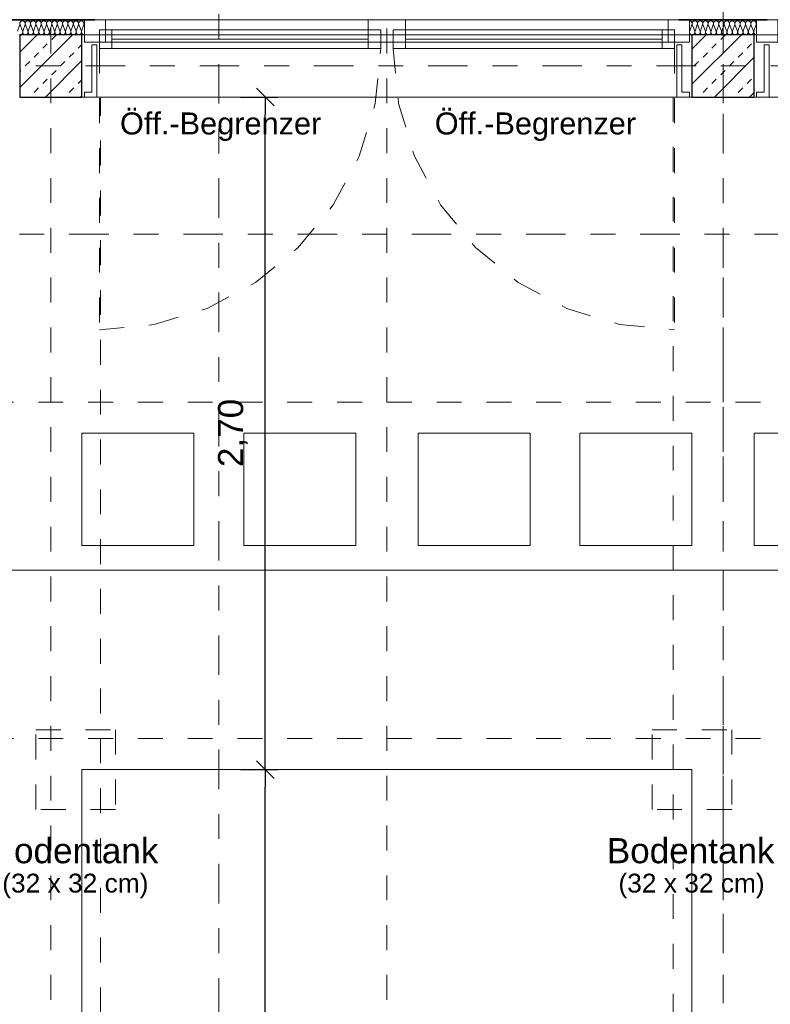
# Model space of a CAD drawing. Header units: metres. Extents: x -45.2 to 14.3, y -31.8 to 10.2.
# Tile 133 of 141: x -8.2 to -5.2, y -3.8 to 0.2. Entities that reach past the tile are written whole.
import ezdxf

# ---------------------------------------------------------------- set-up
doc = ezdxf.new("R2010")
doc.units = ezdxf.units.M
doc.header["$LTSCALE"] = 0.05
for name, pattern in [('Achsen 01', [5.291531, 3.175, -1.058062, 0.352704, -0.705764]), ('gestrichelt - 01', [2, 1, -1]), ('ISO-07 Punktiert', [0.889, 0.127, -0.762]), ('Raster 01', [2, 1, -1]), ('VW-01 Strichlinie kurz', [2, 1, -1])]:
    doc.linetypes.add(name, pattern=pattern)
doc.layers.get('0').update_dxf_attribs({"lineweight": 25})
for name, color, linetype, lineweight, true_color in [('013_Beton und Stahlbetonarbeiten-000 Brüstung', 7, 'Continuous', 9, 0xa6a6a6), ('014_Fassadenarbeiten-330 mineralische Dämmung', 7, 'Continuous', 9, 0x666666), ('032_Metallarbeiten-Fenster', 7, 'Continuous', 13, 0x444444), ('032_Metallarbeiten-Öffnungsbegrenzer', 7, 'Continuous', 13, 0x444444), ('AV1-Achsen', 1, 'Achsen 01', 18, 0xff0000), ('AV1-Einrichtung', 7, 'Continuous', 9, 0xa6a6a6), ('AV1-Raster', 7, 'Raster 01', 9, 0xa6a6a6)]:
    doc.layers.add(name, color=color, linetype=linetype, lineweight=lineweight, true_color=true_color)
for name, color, linetype, lineweight in [('013_Beton und Stahlbetonarbeiten-000 Unterzüge', 7, 'ISO-07 Punktiert', 13), ('013_Beton und Stahlbetonarbeiten-330 Außenstützen', 7, 'Continuous', 25), ('027_Tischlerarbeiten-330 Innenfensterbänke', 7, 'Continuous', 9), ('053_Niederspannungsanlagen-Bodentanks', 7, 'gestrichelt - 01', 9), ('AV1-Einrichtung Bemaßung', 7, 'Continuous', 9), ('AV1-Schnitt Achsen', 7, 'Achsen 01', 18)]:
    doc.layers.add(name, color=color, linetype=linetype, lineweight=lineweight)
doc.styles.add('Arial', font='arial.ttf')

msp = doc.modelspace()

# ---------------------------------------------------------------- linework, layer by layer
at = {"color": 0, "linetype": 'Continuous', "lineweight": 15}
for p, q in [((-7.2739, -0.0896), (-7.2032, -0.1604)), ((-7.2032, -2.8604), (-7.2739, -2.7896)), ((-7.2739, -2.7896), (-7.2032, -2.8604))]:
    msp.add_line(p, q, dxfattribs=at)
at = {"color": 0, "linetype": 'ByBlock', "lineweight": -2}
for p, q in [((-7.2386, -0.125), (-7.2386, -0.1957)), ((-7.2386, -2.825), (-7.2386, -2.7543)), ((-7.2386, -2.825), (-7.2386, -2.8957))]:
    msp.add_line(p, q, dxfattribs=at)
at = {"layer": '013_Beton und Stahlbetonarbeiten-000 Brüstung'}
for points in [[(-7.975, 0.125), (-5.525, 0.125), (-5.525, -0.125), (-7.975, -0.125)], [(-5.275, 0.125), (-2.825, 0.125), (-2.825, -0.125), (-5.275, -0.125)]]:
    msp.add_lwpolyline(points, close=True, dxfattribs=at)
at = {"layer": '013_Beton und Stahlbetonarbeiten-000 Unterzüge', "linetype": 'VW-01 Strichlinie kurz'}
for p, q in [((-7.9, -0.125), (-8.3, -0.125)), ((-7.9, -5.2), (-7.9, -0.125)), ((-5.6, -0.125), (-5.6, -5.2)), ((-5.2, -0.125), (-5.6, -0.125))]:
    msp.add_line(p, q, dxfattribs=at)
at = {"layer": '013_Beton und Stahlbetonarbeiten-330 Außenstützen', "color": 251, "linetype": 'Continuous', "lineweight": 13, "true_color": 0x4c4c4c}
for p, q in [((-8.0132, 0.125), (-8.225, -0.0868)), ((-8.1547, 0.125), (-8.225, 0.0547)), ((-8.225, 0.1189), (-8.2201, 0.1237)), ((-8.0964, 0.1061), (-8.0787, 0.1237)), ((-5.3262, 0.125), (-5.525, -0.0738)), ((-5.4677, 0.125), (-5.525, 0.0677)), ((-5.4094, 0.1061), (-5.3917, 0.1237)), ((-8.1317, 0.0707), (-8.1141, 0.0884)), ((-7.9903, 0.0707), (-7.975, 0.086)), ((-5.4447, 0.0707), (-5.427, 0.0884)), ((-5.3033, 0.0707), (-5.2856, 0.0884)), ((-8.1671, 0.0354), (-8.1494, 0.053)), ((-8.0257, 0.0354), (-8.008, 0.053)), ((-5.4801, 0.0354), (-5.4624, 0.053)), ((-5.3387, 0.0354), (-5.321, 0.053)), ((-8.2024, 0), (-8.1848, 0.0177)), ((-7.975, 0.0218), (-8.1218, -0.125)), ((-8.061, 0), (-8.0433, 0.0177)), ((-5.5154, 0), (-5.4978, 0.0177)), ((-5.275, 0.0348), (-5.4348, -0.125)), ((-5.374, 0), (-5.3563, 0.0177)), ((-8.225, -0.0226), (-8.2201, -0.0177)), ((-8.0964, -0.0354), (-8.0787, -0.0177)), ((-5.4094, -0.0354), (-5.3917, -0.0177)), ((-8.1317, -0.0707), (-8.1141, -0.053)), ((-7.9903, -0.0707), (-7.975, -0.0554)), ((-5.4447, -0.0707), (-5.427, -0.053)), ((-5.3033, -0.0707), (-5.2856, -0.053)), ((-8.1671, -0.1061), (-8.1494, -0.0884)), ((-8.0257, -0.1061), (-8.008, -0.0884)), ((-5.4801, -0.1061), (-5.4624, -0.0884)), ((-5.3387, -0.1061), (-5.321, -0.0884)), ((-5.275, -0.1066), (-5.2934, -0.125)), ((-8.186, -0.125), (-8.1848, -0.1237)), ((-8.0446, -0.125), (-8.0433, -0.1237)), ((-7.975, -0.1196), (-7.9804, -0.125)), ((-5.499, -0.125), (-5.4978, -0.1237)), ((-5.3576, -0.125), (-5.3563, -0.1237))]:
    msp.add_line(p, q, dxfattribs=at)
at = {"layer": '013_Beton und Stahlbetonarbeiten-330 Außenstützen'}
for points in [[(-7.975, 0.125), (-8.225, 0.125), (-8.225, -0.125), (-7.975, -0.125)], [(-5.275, 0.125), (-5.525, 0.125), (-5.525, -0.125), (-5.275, -0.125)]]:
    msp.add_lwpolyline(points, close=True, dxfattribs=at)
at = {"layer": '014_Fassadenarbeiten-330 mineralische Dämmung'}
for points in [[(-8.2252, 0.1749), (-8.2245, 0.173), (-8.2242, 0.171), (-8.2242, 0.169), (-8.2247, 0.167), (-8.2336, 0.139)], [(-8.2255, 0.1252), (-8.2234, 0.125), (-8.2214, 0.1252), (-8.2195, 0.1257), (-8.2177, 0.1267), (-8.2161, 0.1279), (-8.2148, 0.1294), (-8.2138, 0.1311), (-8.2131, 0.133), (-8.2128, 0.135), (-8.2128, 0.137), (-8.2133, 0.139), (-8.2236, 0.167), (-8.2236, 0.167), (-8.224, 0.169), (-8.2241, 0.171), (-8.2238, 0.173), (-8.2231, 0.1749), (-8.2221, 0.1766), (-8.2207, 0.1781), (-8.2191, 0.1793), (-8.2173, 0.1802), (-8.2154, 0.1808), (-8.2134, 0.181), (-8.2114, 0.1808), (-8.2095, 0.1802), (-8.2077, 0.1793), (-8.2061, 0.1781), (-8.2047, 0.1766), (-8.2037, 0.1749), (-8.203, 0.173), (-8.2027, 0.171), (-8.2028, 0.169), (-8.2032, 0.167), (-8.2122, 0.139), (-8.2122, 0.139), (-8.2126, 0.137), (-8.2127, 0.135), (-8.2124, 0.133), (-8.2117, 0.1311), (-8.2107, 0.1294), (-8.2093, 0.1279), (-8.2077, 0.1267), (-8.2059, 0.1257), (-8.204, 0.1252), (-8.202, 0.125), (-8.2, 0.1252), (-8.1981, 0.1257), (-8.1963, 0.1267), (-8.1947, 0.1279), (-8.1933, 0.1294), (-8.1923, 0.1311), (-8.1916, 0.133), (-8.1913, 0.135), (-8.1914, 0.137), (-8.1918, 0.139), (-8.2022, 0.167), (-8.2022, 0.167), (-8.2026, 0.169), (-8.2026, 0.171), (-8.2023, 0.173), (-8.2016, 0.1749), (-8.2006, 0.1766), (-8.1993, 0.1781), (-8.1977, 0.1793), (-8.1959, 0.1802), (-8.194, 0.1808), (-8.192, 0.181), (-8.1899, 0.1808), (-8.188, 0.1802), (-8.1862, 0.1793), (-8.1846, 0.1781), (-8.1833, 0.1766), (-8.1823, 0.1749), (-8.1816, 0.173), (-8.1813, 0.171), (-8.1813, 0.169), (-8.1818, 0.167)], [(-8.2236, 0.167), (-8.224, 0.169), (-8.2241, 0.171), (-8.2238, 0.173), (-8.2231, 0.1749), (-8.2221, 0.1766), (-8.2207, 0.1781), (-8.2191, 0.1793), (-8.2173, 0.1802), (-8.2154, 0.1808), (-8.2134, 0.181), (-8.2114, 0.1808), (-8.2095, 0.1802), (-8.2077, 0.1793), (-8.2061, 0.1781), (-8.2047, 0.1766), (-8.2037, 0.1749), (-8.203, 0.173), (-8.2027, 0.171), (-8.2028, 0.169), (-8.2032, 0.167), (-8.2122, 0.139), (-8.2122, 0.139), (-8.2126, 0.137), (-8.2127, 0.135), (-8.2124, 0.133), (-8.2117, 0.1311), (-8.2107, 0.1294), (-8.2093, 0.1279), (-8.2077, 0.1267), (-8.2059, 0.1257), (-8.204, 0.1252), (-8.202, 0.125), (-8.2, 0.1252), (-8.1981, 0.1257), (-8.1963, 0.1267), (-8.1947, 0.1279), (-8.1933, 0.1294), (-8.1923, 0.1311), (-8.1916, 0.133), (-8.1913, 0.135), (-8.1914, 0.137), (-8.1918, 0.139), (-8.2022, 0.167), (-8.2022, 0.167), (-8.2026, 0.169), (-8.2026, 0.171), (-8.2023, 0.173), (-8.2016, 0.1749), (-8.2006, 0.1766), (-8.1993, 0.1781), (-8.1977, 0.1793), (-8.1959, 0.1802), (-8.194, 0.1808), (-8.192, 0.181), (-8.1899, 0.1808), (-8.188, 0.1802), (-8.1862, 0.1793), (-8.1846, 0.1781), (-8.1833, 0.1766), (-8.1823, 0.1749), (-8.1816, 0.173), (-8.1813, 0.171), (-8.1813, 0.169), (-8.1818, 0.167), (-8.1908, 0.139), (-8.1908, 0.139), (-8.1912, 0.137), (-8.1912, 0.135), (-8.1909, 0.133), (-8.1902, 0.1311), (-8.1892, 0.1294), (-8.1879, 0.1279), (-8.1863, 0.1267), (-8.1845, 0.1257), (-8.1826, 0.1252), (-8.1806, 0.125), (-8.1785, 0.1252), (-8.1766, 0.1257), (-8.1748, 0.1267), (-8.1732, 0.1279), (-8.1719, 0.1294), (-8.1709, 0.1311), (-8.1702, 0.133), (-8.1699, 0.135), (-8.1699, 0.137), (-8.1704, 0.139), (-8.1807, 0.167), (-8.1807, 0.167), (-8.1811, 0.169), (-8.1812, 0.171), (-8.1809, 0.173), (-8.1802, 0.1749), (-8.1792, 0.1766), (-8.1778, 0.1781), (-8.1762, 0.1793), (-8.1744, 0.1802), (-8.1725, 0.1808), (-8.1705, 0.181), (-8.1685, 0.1808), (-8.1666, 0.1802), (-8.1648, 0.1793), (-8.1632, 0.1781), (-8.1618, 0.1766), (-8.1608, 0.1749), (-8.1601, 0.173), (-8.1598, 0.171), (-8.1599, 0.169), (-8.1603, 0.167), (-8.1693, 0.139), (-8.1693, 0.139), (-8.1697, 0.137), (-8.1698, 0.135), (-8.1695, 0.133), (-8.1688, 0.1311), (-8.1678, 0.1294), (-8.1664, 0.1279), (-8.1648, 0.1267), (-8.163, 0.1257), (-8.1611, 0.1252), (-8.1591, 0.125), (-8.1571, 0.1252), (-8.1552, 0.1257), (-8.1534, 0.1267), (-8.1518, 0.1279), (-8.1504, 0.1294), (-8.1494, 0.1311), (-8.1487, 0.133), (-8.1484, 0.135), (-8.1485, 0.137), (-8.1489, 0.139), (-8.1593, 0.167), (-8.1593, 0.167), (-8.1597, 0.169), (-8.1597, 0.171), (-8.1594, 0.173), (-8.1587, 0.1749), (-8.1577, 0.1766), (-8.1564, 0.1781), (-8.1548, 0.1793), (-8.153, 0.1802), (-8.1511, 0.1808), (-8.1491, 0.181), (-8.147, 0.1808), (-8.1451, 0.1802), (-8.1433, 0.1793), (-8.1417, 0.1781), (-8.1404, 0.1766), (-8.1394, 0.1749), (-8.1387, 0.173), (-8.1384, 0.171), (-8.1384, 0.169), (-8.1389, 0.167), (-8.1479, 0.139), (-8.1479, 0.139), (-8.1483, 0.137), (-8.1483, 0.135), (-8.148, 0.133), (-8.1473, 0.1311), (-8.1463, 0.1294), (-8.145, 0.1279), (-8.1434, 0.1267), (-8.1416, 0.1257), (-8.1397, 0.1252), (-8.1377, 0.125), (-8.1356, 0.1252), (-8.1337, 0.1257), (-8.1319, 0.1267), (-8.1303, 0.1279), (-8.129, 0.1294), (-8.128, 0.1311), (-8.1273, 0.133), (-8.127, 0.135), (-8.127, 0.137), (-8.1275, 0.139), (-8.1378, 0.167), (-8.1378, 0.167), (-8.1382, 0.169), (-8.1383, 0.171), (-8.138, 0.173), (-8.1373, 0.1749), (-8.1363, 0.1766), (-8.1349, 0.1781), (-8.1333, 0.1793), (-8.1315, 0.1802), (-8.1296, 0.1808), (-8.1276, 0.181), (-8.1256, 0.1808), (-8.1237, 0.1802), (-8.1219, 0.1793), (-8.1203, 0.1781), (-8.1189, 0.1766), (-8.1179, 0.1749), (-8.1172, 0.173), (-8.1169, 0.171), (-8.117, 0.169), (-8.1174, 0.167), (-8.1264, 0.139), (-8.1264, 0.139), (-8.1268, 0.137), (-8.1269, 0.135), (-8.1266, 0.133), (-8.1259, 0.1311), (-8.1249, 0.1294), (-8.1235, 0.1279), (-8.1219, 0.1267), (-8.1201, 0.1257), (-8.1182, 0.1252), (-8.1162, 0.125), (-8.1142, 0.1252), (-8.1123, 0.1257), (-8.1105, 0.1267), (-8.1089, 0.1279), (-8.1075, 0.1294), (-8.1065, 0.1311), (-8.1058, 0.133), (-8.1055, 0.135), (-8.1056, 0.137), (-8.106, 0.139), (-8.1164, 0.167), (-8.1164, 0.167), (-8.1168, 0.169), (-8.1168, 0.171), (-8.1165, 0.173), (-8.1158, 0.1749), (-8.1148, 0.1766), (-8.1135, 0.1781), (-8.1119, 0.1793), (-8.1101, 0.1802), (-8.1082, 0.1808), (-8.1062, 0.181), (-8.1041, 0.1808), (-8.1022, 0.1802), (-8.1004, 0.1793), (-8.0988, 0.1781), (-8.0975, 0.1766), (-8.0965, 0.1749), (-8.0958, 0.173), (-8.0955, 0.171), (-8.0955, 0.169), (-8.096, 0.167), (-8.105, 0.139), (-8.105, 0.139), (-8.1054, 0.137), (-8.1054, 0.135), (-8.1051, 0.133), (-8.1044, 0.1311), (-8.1034, 0.1294), (-8.1021, 0.1279), (-8.1005, 0.1267), (-8.0987, 0.1257), (-8.0968, 0.1252), (-8.0948, 0.125), (-8.0927, 0.1252), (-8.0908, 0.1257), (-8.089, 0.1267), (-8.0874, 0.1279), (-8.0861, 0.1294), (-8.0851, 0.1311), (-8.0844, 0.133), (-8.0841, 0.135), (-8.0841, 0.137), (-8.0846, 0.139), (-8.0949, 0.167), (-8.0949, 0.167), (-8.0953, 0.169), (-8.0954, 0.171), (-8.0951, 0.173), (-8.0944, 0.1749), (-8.0934, 0.1766), (-8.092, 0.1781), (-8.0904, 0.1793), (-8.0886, 0.1802), (-8.0867, 0.1808), (-8.0847, 0.181), (-8.0827, 0.1808), (-8.0808, 0.1802), (-8.079, 0.1793), (-8.0774, 0.1781), (-8.076, 0.1766), (-8.075, 0.1749), (-8.0743, 0.173), (-8.074, 0.171), (-8.0741, 0.169), (-8.0745, 0.167), (-8.0835, 0.139), (-8.0835, 0.139), (-8.0839, 0.137), (-8.084, 0.135), (-8.0837, 0.133), (-8.083, 0.1311), (-8.082, 0.1294), (-8.0806, 0.1279), (-8.079, 0.1267), (-8.0772, 0.1257), (-8.0753, 0.1252), (-8.0733, 0.125), (-8.0713, 0.1252), (-8.0694, 0.1257), (-8.0676, 0.1267), (-8.066, 0.1279), (-8.0646, 0.1294), (-8.0636, 0.1311), (-8.0629, 0.133), (-8.0626, 0.135), (-8.0627, 0.137), (-8.0631, 0.139), (-8.0735, 0.167), (-8.0735, 0.167), (-8.0739, 0.169), (-8.0739, 0.171), (-8.0736, 0.173), (-8.0729, 0.1749), (-8.0719, 0.1766), (-8.0706, 0.1781), (-8.069, 0.1793), (-8.0672, 0.1802), (-8.0653, 0.1808), (-8.0633, 0.181), (-8.0612, 0.1808), (-8.0593, 0.1802), (-8.0575, 0.1793), (-8.0559, 0.1781), (-8.0546, 0.1766), (-8.0536, 0.1749), (-8.0529, 0.173), (-8.0526, 0.171), (-8.0526, 0.169), (-8.0531, 0.167), (-8.0621, 0.139), (-8.0621, 0.139), (-8.0625, 0.137), (-8.0625, 0.135), (-8.0622, 0.133), (-8.0615, 0.1311), (-8.0605, 0.1294), (-8.0592, 0.1279), (-8.0576, 0.1267), (-8.0558, 0.1257), (-8.0539, 0.1252), (-8.0519, 0.125), (-8.0498, 0.1252), (-8.0479, 0.1257), (-8.0461, 0.1267), (-8.0445, 0.1279), (-8.0432, 0.1294), (-8.0422, 0.1311), (-8.0415, 0.133), (-8.0412, 0.135), (-8.0412, 0.137), (-8.0417, 0.139), (-8.052, 0.167), (-8.052, 0.167), (-8.0524, 0.169), (-8.0525, 0.171), (-8.0522, 0.173), (-8.0515, 0.1749), (-8.0505, 0.1766), (-8.0491, 0.1781), (-8.0475, 0.1793), (-8.0457, 0.1802), (-8.0438, 0.1808), (-8.0418, 0.181), (-8.0398, 0.1808), (-8.0379, 0.1802), (-8.0361, 0.1793), (-8.0345, 0.1781), (-8.0331, 0.1766), (-8.0321, 0.1749), (-8.0314, 0.173), (-8.0311, 0.171), (-8.0312, 0.169), (-8.0316, 0.167), (-8.0406, 0.139), (-8.0406, 0.139), (-8.041, 0.137), (-8.0411, 0.135), (-8.0408, 0.133), (-8.0401, 0.1311), (-8.0391, 0.1294), (-8.0377, 0.1279), (-8.0361, 0.1267), (-8.0343, 0.1257), (-8.0324, 0.1252), (-8.0304, 0.125), (-8.0284, 0.1252), (-8.0265, 0.1257), (-8.0247, 0.1267), (-8.0231, 0.1279), (-8.0217, 0.1294), (-8.0207, 0.1311), (-8.02, 0.133), (-8.0197, 0.135), (-8.0198, 0.137), (-8.0202, 0.139), (-8.0306, 0.167), (-8.0306, 0.167), (-8.031, 0.169), (-8.031, 0.171), (-8.0307, 0.173), (-8.03, 0.1749), (-8.029, 0.1766), (-8.0277, 0.1781), (-8.0261, 0.1793), (-8.0243, 0.1802), (-8.0224, 0.1808), (-8.0204, 0.181), (-8.0184, 0.1808), (-8.0164, 0.1802), (-8.0146, 0.1793), (-8.013, 0.1781), (-8.0117, 0.1766), (-8.0107, 0.1749), (-8.01, 0.173), (-8.0097, 0.171), (-8.0097, 0.169), (-8.0102, 0.167), (-8.0192, 0.139), (-8.0192, 0.139), (-8.0196, 0.137), (-8.0196, 0.135), (-8.0193, 0.133), (-8.0186, 0.1311), (-8.0176, 0.1294), (-8.0163, 0.1279), (-8.0147, 0.1267), (-8.0129, 0.1257), (-8.011, 0.1252), (-8.009, 0.125), (-8.0069, 0.1252), (-8.005, 0.1257), (-8.0032, 0.1267), (-8.0016, 0.1279), (-8.0003, 0.1294), (-7.9993, 0.1311), (-7.9986, 0.133), (-7.9983, 0.135), (-7.9983, 0.137), (-7.9988, 0.139), (-8.0091, 0.167), (-8.0091, 0.167), (-8.0095, 0.169), (-8.0096, 0.171), (-8.0093, 0.173), (-8.0086, 0.1749), (-8.0076, 0.1766), (-8.0062, 0.1781), (-8.0046, 0.1793), (-8.0028, 0.1802), (-8.0009, 0.1808), (-7.9989, 0.181), (-7.9969, 0.1808), (-7.995, 0.1802), (-7.9932, 0.1793), (-7.9916, 0.1781), (-7.9902, 0.1766), (-7.9892, 0.1749), (-7.9885, 0.173), (-7.9882, 0.171), (-7.9883, 0.169), (-7.9887, 0.167), (-7.9977, 0.139), (-7.9977, 0.139), (-7.9981, 0.137), (-7.9982, 0.135), (-7.9979, 0.133), (-7.9972, 0.1311), (-7.9962, 0.1294), (-7.9948, 0.1279), (-7.9932, 0.1267), (-7.9914, 0.1257), (-7.9895, 0.1252), (-7.9875, 0.125), (-7.9855, 0.1252), (-7.9836, 0.1257), (-7.9818, 0.1267), (-7.9802, 0.1279), (-7.9788, 0.1294), (-7.9778, 0.1311), (-7.9771, 0.133), (-7.9768, 0.135), (-7.9769, 0.137), (-7.9773, 0.139)], [(-8.0306, 0.167), (-8.031, 0.1689), (-8.0311, 0.1708), (-8.0308, 0.1727), (-8.0302, 0.1745), (-8.0293, 0.1762), (-8.0281, 0.1777), (-8.0266, 0.179), (-8.0266, 0.179), (-8.025, 0.1799), (-8.0232, 0.1806), (-8.0213, 0.181), (-8.0194, 0.181), (-8.0175, 0.1806), (-8.0157, 0.1799), (-8.0141, 0.179), (-8.0141, 0.179), (-8.0126, 0.1777), (-8.0114, 0.1762), (-8.0105, 0.1745), (-8.0099, 0.1727), (-8.0097, 0.1708), (-8.0097, 0.1689), (-8.0102, 0.167), (-8.0192, 0.139), (-8.0192, 0.139), (-8.0196, 0.1371), (-8.0197, 0.1352), (-8.0194, 0.1333), (-8.0188, 0.1315), (-8.0179, 0.1298), (-8.0167, 0.1283), (-8.0152, 0.127), (-8.0152, 0.127), (-8.0136, 0.1261), (-8.0118, 0.1254), (-8.0099, 0.125), (-8.008, 0.125), (-8.0061, 0.1254), (-8.0043, 0.1261), (-8.0027, 0.127), (-8.0027, 0.127), (-8.0012, 0.1283), (-8, 0.1298), (-7.9991, 0.1315), (-7.9985, 0.1333), (-7.9983, 0.1352), (-7.9983, 0.1371), (-7.9988, 0.139), (-8.0091, 0.167), (-8.0091, 0.167), (-8.0095, 0.1689), (-8.0096, 0.1708), (-8.0093, 0.1727), (-8.0088, 0.1745), (-8.0078, 0.1762), (-8.0066, 0.1777), (-8.0052, 0.179), (-8.0052, 0.179), (-8.0035, 0.1799), (-8.0018, 0.1806), (-7.9999, 0.181), (-7.9979, 0.181), (-7.9961, 0.1806), (-7.9943, 0.1799), (-7.9926, 0.179), (-7.9926, 0.179), (-7.9912, 0.1777), (-7.99, 0.1762), (-7.9891, 0.1745), (-7.9885, 0.1727), (-7.9882, 0.1708), (-7.9883, 0.1689), (-7.9887, 0.167), (-7.9977, 0.139), (-7.9977, 0.139), (-7.9981, 0.1371), (-7.9982, 0.1352), (-7.9979, 0.1333), (-7.9974, 0.1315), (-7.9964, 0.1298), (-7.9952, 0.1283), (-7.9938, 0.127), (-7.9938, 0.127), (-7.9921, 0.1261), (-7.9904, 0.1254), (-7.9885, 0.125), (-7.9865, 0.125), (-7.9847, 0.1254), (-7.9829, 0.1261), (-7.9812, 0.127), (-7.9812, 0.127), (-7.9798, 0.1283), (-7.9786, 0.1298), (-7.9777, 0.1315), (-7.9771, 0.1333), (-7.9768, 0.1352), (-7.9769, 0.1371), (-7.9773, 0.139), (-7.9877, 0.167), (-7.9877, 0.167), (-7.9881, 0.1689), (-7.9882, 0.1708), (-7.9879, 0.1727), (-7.9873, 0.1745), (-7.9864, 0.1762), (-7.9852, 0.1777), (-7.9837, 0.179), (-7.9837, 0.179), (-7.9821, 0.1799), (-7.9803, 0.1806), (-7.9784, 0.181), (-7.9765, 0.181), (-7.9746, 0.1806), (-7.9728, 0.1799), (-7.9712, 0.179), (-7.9712, 0.179), (-7.9697, 0.1777), (-7.9685, 0.1762), (-7.9676, 0.1745), (-7.967, 0.1727), (-7.9668, 0.1708), (-7.9668, 0.1689), (-7.9673, 0.167), (-7.9763, 0.139), (-7.9763, 0.139), (-7.9767, 0.1371), (-7.9768, 0.1352), (-7.9765, 0.1333), (-7.9759, 0.1315), (-7.975, 0.1298), (-7.9738, 0.1283), (-7.9723, 0.127), (-7.9706, 0.126), (-7.9688, 0.1254), (-7.9669, 0.125), (-7.965, 0.125)], [(-7.965, 0.1761), (-7.9659, 0.1744), (-7.9665, 0.1726), (-7.9667, 0.1707), (-7.9666, 0.1689), (-7.9662, 0.167), (-7.965, 0.1637)], [(-5.535, 0.181), (-5.533, 0.1808), (-5.531, 0.1803), (-5.5292, 0.1794), (-5.5276, 0.1782), (-5.5262, 0.1767), (-5.5252, 0.1749), (-5.5245, 0.173), (-5.5242, 0.171), (-5.5242, 0.169), (-5.5247, 0.167), (-5.5336, 0.139), (-5.5336, 0.139), (-5.5341, 0.137), (-5.5341, 0.135), (-5.5338, 0.133), (-5.5331, 0.1311), (-5.5321, 0.1294), (-5.5308, 0.1279), (-5.5292, 0.1267), (-5.5274, 0.1257), (-5.5255, 0.1252), (-5.5234, 0.125), (-5.5214, 0.1252), (-5.5195, 0.1257), (-5.5177, 0.1267), (-5.5161, 0.1279), (-5.5148, 0.1294), (-5.5138, 0.1311), (-5.5131, 0.133), (-5.5128, 0.135), (-5.5128, 0.137), (-5.5133, 0.139), (-5.5236, 0.167), (-5.5236, 0.167), (-5.524, 0.169), (-5.5241, 0.171), (-5.5238, 0.173), (-5.5231, 0.1749), (-5.5221, 0.1766), (-5.5207, 0.1781), (-5.5191, 0.1793), (-5.5173, 0.1802), (-5.5154, 0.1808), (-5.5134, 0.181), (-5.5114, 0.1808), (-5.5095, 0.1802), (-5.5077, 0.1793), (-5.5061, 0.1781), (-5.5047, 0.1766), (-5.5037, 0.1749), (-5.503, 0.173), (-5.5027, 0.171), (-5.5028, 0.169), (-5.5032, 0.167), (-5.5122, 0.139), (-5.5122, 0.139), (-5.5126, 0.137), (-5.5127, 0.135), (-5.5124, 0.133), (-5.5117, 0.1311), (-5.5107, 0.1294), (-5.5093, 0.1279), (-5.5077, 0.1267), (-5.5059, 0.1257), (-5.504, 0.1252), (-5.502, 0.125), (-5.5, 0.1252), (-5.4981, 0.1257), (-5.4963, 0.1267), (-5.4947, 0.1279), (-5.4933, 0.1294), (-5.4923, 0.1311), (-5.4916, 0.133), (-5.4913, 0.135), (-5.4914, 0.137), (-5.4918, 0.139), (-5.5022, 0.167), (-5.5022, 0.167), (-5.5026, 0.169), (-5.5026, 0.171), (-5.5023, 0.173), (-5.5016, 0.1749), (-5.5006, 0.1766), (-5.4993, 0.1781), (-5.4977, 0.1793), (-5.4959, 0.1802), (-5.494, 0.1808), (-5.492, 0.181), (-5.4899, 0.1808), (-5.488, 0.1802), (-5.4862, 0.1793), (-5.4846, 0.1781), (-5.4833, 0.1766), (-5.4823, 0.1749), (-5.4816, 0.173), (-5.4813, 0.171), (-5.4813, 0.169), (-5.4818, 0.167)], [(-5.5236, 0.167), (-5.524, 0.169), (-5.5241, 0.171), (-5.5238, 0.173), (-5.5231, 0.1749), (-5.5221, 0.1766), (-5.5207, 0.1781), (-5.5191, 0.1793), (-5.5173, 0.1802), (-5.5154, 0.1808), (-5.5134, 0.181), (-5.5114, 0.1808), (-5.5095, 0.1802), (-5.5077, 0.1793), (-5.5061, 0.1781), (-5.5047, 0.1766), (-5.5037, 0.1749), (-5.503, 0.173), (-5.5027, 0.171), (-5.5028, 0.169), (-5.5032, 0.167), (-5.5122, 0.139), (-5.5122, 0.139), (-5.5126, 0.137), (-5.5127, 0.135), (-5.5124, 0.133), (-5.5117, 0.1311), (-5.5107, 0.1294), (-5.5093, 0.1279), (-5.5077, 0.1267), (-5.5059, 0.1257), (-5.504, 0.1252), (-5.502, 0.125), (-5.5, 0.1252), (-5.4981, 0.1257), (-5.4963, 0.1267), (-5.4947, 0.1279), (-5.4933, 0.1294), (-5.4923, 0.1311), (-5.4916, 0.133), (-5.4913, 0.135), (-5.4914, 0.137), (-5.4918, 0.139), (-5.5022, 0.167), (-5.5022, 0.167), (-5.5026, 0.169), (-5.5026, 0.171), (-5.5023, 0.173), (-5.5016, 0.1749), (-5.5006, 0.1766), (-5.4993, 0.1781), (-5.4977, 0.1793), (-5.4959, 0.1802), (-5.494, 0.1808), (-5.492, 0.181), (-5.4899, 0.1808), (-5.488, 0.1802), (-5.4862, 0.1793), (-5.4846, 0.1781), (-5.4833, 0.1766), (-5.4823, 0.1749), (-5.4816, 0.173), (-5.4813, 0.171), (-5.4813, 0.169), (-5.4818, 0.167), (-5.4908, 0.139), (-5.4908, 0.139), (-5.4912, 0.137), (-5.4912, 0.135), (-5.4909, 0.133), (-5.4902, 0.1311), (-5.4892, 0.1294), (-5.4879, 0.1279), (-5.4863, 0.1267), (-5.4845, 0.1257), (-5.4826, 0.1252), (-5.4806, 0.125), (-5.4785, 0.1252), (-5.4766, 0.1257), (-5.4748, 0.1267), (-5.4732, 0.1279), (-5.4719, 0.1294), (-5.4709, 0.1311), (-5.4702, 0.133), (-5.4699, 0.135), (-5.4699, 0.137), (-5.4704, 0.139), (-5.4807, 0.167), (-5.4807, 0.167), (-5.4811, 0.169), (-5.4812, 0.171), (-5.4809, 0.173), (-5.4802, 0.1749), (-5.4792, 0.1766), (-5.4778, 0.1781), (-5.4762, 0.1793), (-5.4744, 0.1802), (-5.4725, 0.1808), (-5.4705, 0.181), (-5.4685, 0.1808), (-5.4666, 0.1802), (-5.4648, 0.1793), (-5.4632, 0.1781), (-5.4618, 0.1766), (-5.4608, 0.1749), (-5.4601, 0.173), (-5.4598, 0.171), (-5.4599, 0.169), (-5.4603, 0.167), (-5.4693, 0.139), (-5.4693, 0.139), (-5.4697, 0.137), (-5.4698, 0.135), (-5.4695, 0.133), (-5.4688, 0.1311), (-5.4678, 0.1294), (-5.4664, 0.1279), (-5.4648, 0.1267), (-5.463, 0.1257), (-5.4611, 0.1252), (-5.4591, 0.125), (-5.4571, 0.1252), (-5.4552, 0.1257), (-5.4534, 0.1267), (-5.4518, 0.1279), (-5.4504, 0.1294), (-5.4494, 0.1311), (-5.4487, 0.133), (-5.4484, 0.135), (-5.4485, 0.137), (-5.4489, 0.139), (-5.4593, 0.167), (-5.4593, 0.167), (-5.4597, 0.169), (-5.4597, 0.171), (-5.4594, 0.173), (-5.4587, 0.1749), (-5.4577, 0.1766), (-5.4564, 0.1781), (-5.4548, 0.1793), (-5.453, 0.1802), (-5.4511, 0.1808), (-5.4491, 0.181), (-5.447, 0.1808), (-5.4451, 0.1802), (-5.4433, 0.1793), (-5.4417, 0.1781), (-5.4404, 0.1766), (-5.4394, 0.1749), (-5.4387, 0.173), (-5.4384, 0.171), (-5.4384, 0.169), (-5.4389, 0.167), (-5.4479, 0.139), (-5.4479, 0.139), (-5.4483, 0.137), (-5.4483, 0.135), (-5.448, 0.133), (-5.4473, 0.1311), (-5.4463, 0.1294), (-5.445, 0.1279), (-5.4434, 0.1267), (-5.4416, 0.1257), (-5.4397, 0.1252), (-5.4377, 0.125), (-5.4356, 0.1252), (-5.4337, 0.1257), (-5.4319, 0.1267), (-5.4303, 0.1279), (-5.429, 0.1294), (-5.428, 0.1311), (-5.4273, 0.133), (-5.427, 0.135), (-5.427, 0.137), (-5.4275, 0.139), (-5.4378, 0.167), (-5.4378, 0.167), (-5.4382, 0.169), (-5.4383, 0.171), (-5.438, 0.173), (-5.4373, 0.1749), (-5.4363, 0.1766), (-5.4349, 0.1781), (-5.4333, 0.1793), (-5.4315, 0.1802), (-5.4296, 0.1808), (-5.4276, 0.181), (-5.4256, 0.1808), (-5.4237, 0.1802), (-5.4219, 0.1793), (-5.4203, 0.1781), (-5.4189, 0.1766), (-5.4179, 0.1749), (-5.4172, 0.173), (-5.4169, 0.171), (-5.417, 0.169), (-5.4174, 0.167), (-5.4264, 0.139), (-5.4264, 0.139), (-5.4268, 0.137), (-5.4269, 0.135), (-5.4266, 0.133), (-5.4259, 0.1311), (-5.4249, 0.1294), (-5.4235, 0.1279), (-5.4219, 0.1267), (-5.4201, 0.1257), (-5.4182, 0.1252), (-5.4162, 0.125), (-5.4142, 0.1252), (-5.4123, 0.1257), (-5.4105, 0.1267), (-5.4089, 0.1279), (-5.4075, 0.1294), (-5.4065, 0.1311), (-5.4058, 0.133), (-5.4055, 0.135), (-5.4056, 0.137), (-5.406, 0.139), (-5.4164, 0.167), (-5.4164, 0.167), (-5.4168, 0.169), (-5.4168, 0.171), (-5.4165, 0.173), (-5.4158, 0.1749), (-5.4148, 0.1766), (-5.4135, 0.1781), (-5.4119, 0.1793), (-5.4101, 0.1802), (-5.4082, 0.1808), (-5.4062, 0.181), (-5.4041, 0.1808), (-5.4022, 0.1802), (-5.4004, 0.1793), (-5.3988, 0.1781), (-5.3975, 0.1766), (-5.3965, 0.1749), (-5.3958, 0.173), (-5.3955, 0.171), (-5.3955, 0.169), (-5.396, 0.167), (-5.405, 0.139), (-5.405, 0.139), (-5.4054, 0.137), (-5.4054, 0.135), (-5.4051, 0.133), (-5.4044, 0.1311), (-5.4034, 0.1294), (-5.4021, 0.1279), (-5.4005, 0.1267), (-5.3987, 0.1257), (-5.3968, 0.1252), (-5.3948, 0.125), (-5.3927, 0.1252), (-5.3908, 0.1257), (-5.389, 0.1267), (-5.3874, 0.1279), (-5.3861, 0.1294), (-5.3851, 0.1311), (-5.3844, 0.133), (-5.3841, 0.135), (-5.3841, 0.137), (-5.3846, 0.139), (-5.3949, 0.167), (-5.3949, 0.167), (-5.3953, 0.169), (-5.3954, 0.171), (-5.3951, 0.173), (-5.3944, 0.1749), (-5.3934, 0.1766), (-5.392, 0.1781), (-5.3904, 0.1793), (-5.3886, 0.1802), (-5.3867, 0.1808), (-5.3847, 0.181), (-5.3827, 0.1808), (-5.3808, 0.1802), (-5.379, 0.1793), (-5.3774, 0.1781), (-5.376, 0.1766), (-5.375, 0.1749), (-5.3743, 0.173), (-5.374, 0.171), (-5.3741, 0.169), (-5.3745, 0.167), (-5.3835, 0.139), (-5.3835, 0.139), (-5.3839, 0.137), (-5.384, 0.135), (-5.3837, 0.133), (-5.383, 0.1311), (-5.382, 0.1294), (-5.3806, 0.1279), (-5.379, 0.1267), (-5.3772, 0.1257), (-5.3753, 0.1252), (-5.3733, 0.125), (-5.3713, 0.1252), (-5.3694, 0.1257), (-5.3676, 0.1267), (-5.366, 0.1279), (-5.3646, 0.1294), (-5.3636, 0.1311), (-5.3629, 0.133), (-5.3626, 0.135), (-5.3627, 0.137), (-5.3631, 0.139), (-5.3735, 0.167), (-5.3735, 0.167), (-5.3739, 0.169), (-5.3739, 0.171), (-5.3736, 0.173), (-5.3729, 0.1749), (-5.3719, 0.1766), (-5.3706, 0.1781), (-5.369, 0.1793), (-5.3672, 0.1802), (-5.3653, 0.1808), (-5.3633, 0.181), (-5.3612, 0.1808), (-5.3593, 0.1802), (-5.3575, 0.1793), (-5.3559, 0.1781), (-5.3546, 0.1766), (-5.3536, 0.1749), (-5.3529, 0.173), (-5.3526, 0.171), (-5.3526, 0.169), (-5.3531, 0.167), (-5.3621, 0.139), (-5.3621, 0.139), (-5.3625, 0.137), (-5.3625, 0.135), (-5.3622, 0.133), (-5.3615, 0.1311), (-5.3605, 0.1294), (-5.3592, 0.1279), (-5.3576, 0.1267), (-5.3558, 0.1257), (-5.3539, 0.1252), (-5.3519, 0.125), (-5.3498, 0.1252), (-5.3479, 0.1257), (-5.3461, 0.1267), (-5.3445, 0.1279), (-5.3432, 0.1294), (-5.3422, 0.1311), (-5.3415, 0.133), (-5.3412, 0.135), (-5.3412, 0.137), (-5.3417, 0.139), (-5.352, 0.167), (-5.352, 0.167), (-5.3524, 0.169), (-5.3525, 0.171), (-5.3522, 0.173), (-5.3515, 0.1749), (-5.3505, 0.1766), (-5.3491, 0.1781), (-5.3475, 0.1793), (-5.3457, 0.1802), (-5.3438, 0.1808), (-5.3418, 0.181), (-5.3398, 0.1808), (-5.3379, 0.1802), (-5.3361, 0.1793), (-5.3345, 0.1781), (-5.3331, 0.1766), (-5.3321, 0.1749), (-5.3314, 0.173), (-5.3311, 0.171), (-5.3312, 0.169), (-5.3316, 0.167), (-5.3406, 0.139), (-5.3406, 0.139), (-5.341, 0.137), (-5.3411, 0.135), (-5.3408, 0.133), (-5.3401, 0.1311), (-5.3391, 0.1294), (-5.3377, 0.1279), (-5.3361, 0.1267), (-5.3343, 0.1257), (-5.3324, 0.1252), (-5.3304, 0.125), (-5.3284, 0.1252), (-5.3265, 0.1257), (-5.3247, 0.1267), (-5.3231, 0.1279), (-5.3217, 0.1294), (-5.3207, 0.1311), (-5.32, 0.133), (-5.3197, 0.135), (-5.3198, 0.137), (-5.3202, 0.139), (-5.3306, 0.167), (-5.3306, 0.167), (-5.331, 0.169), (-5.331, 0.171), (-5.3307, 0.173), (-5.33, 0.1749), (-5.329, 0.1766), (-5.3277, 0.1781), (-5.3261, 0.1793), (-5.3243, 0.1802), (-5.3224, 0.1808), (-5.3204, 0.181), (-5.3184, 0.1808), (-5.3164, 0.1802), (-5.3146, 0.1793), (-5.313, 0.1781), (-5.3117, 0.1766), (-5.3107, 0.1749), (-5.31, 0.173), (-5.3097, 0.171), (-5.3097, 0.169), (-5.3102, 0.167), (-5.3192, 0.139), (-5.3192, 0.139), (-5.3196, 0.137), (-5.3196, 0.135), (-5.3193, 0.133), (-5.3186, 0.1311), (-5.3176, 0.1294), (-5.3163, 0.1279), (-5.3147, 0.1267), (-5.3129, 0.1257), (-5.311, 0.1252), (-5.309, 0.125), (-5.3069, 0.1252), (-5.305, 0.1257), (-5.3032, 0.1267), (-5.3016, 0.1279), (-5.3003, 0.1294), (-5.2993, 0.1311), (-5.2986, 0.133), (-5.2983, 0.135), (-5.2983, 0.137), (-5.2988, 0.139), (-5.3091, 0.167), (-5.3091, 0.167), (-5.3095, 0.169), (-5.3096, 0.171), (-5.3093, 0.173), (-5.3086, 0.1749), (-5.3076, 0.1766), (-5.3062, 0.1781), (-5.3046, 0.1793), (-5.3028, 0.1802), (-5.3009, 0.1808), (-5.2989, 0.181), (-5.2969, 0.1808), (-5.295, 0.1802), (-5.2932, 0.1793), (-5.2916, 0.1781), (-5.2902, 0.1766), (-5.2892, 0.1749), (-5.2885, 0.173), (-5.2882, 0.171), (-5.2883, 0.169), (-5.2887, 0.167), (-5.2977, 0.139), (-5.2977, 0.139), (-5.2981, 0.137), (-5.2982, 0.135), (-5.2979, 0.133), (-5.2972, 0.1311), (-5.2962, 0.1294), (-5.2948, 0.1279), (-5.2932, 0.1267), (-5.2914, 0.1257), (-5.2895, 0.1252), (-5.2875, 0.125), (-5.2855, 0.1252), (-5.2836, 0.1257), (-5.2818, 0.1267), (-5.2802, 0.1279), (-5.2788, 0.1294), (-5.2778, 0.1311), (-5.2771, 0.133), (-5.2768, 0.135), (-5.2769, 0.137), (-5.2773, 0.139)], [(-5.3306, 0.167), (-5.331, 0.1689), (-5.3311, 0.1708), (-5.3308, 0.1727), (-5.3302, 0.1745), (-5.3293, 0.1762), (-5.3281, 0.1777), (-5.3266, 0.179), (-5.3266, 0.179), (-5.325, 0.1799), (-5.3232, 0.1806), (-5.3213, 0.181), (-5.3194, 0.181), (-5.3175, 0.1806), (-5.3157, 0.1799), (-5.3141, 0.179), (-5.3141, 0.179), (-5.3126, 0.1777), (-5.3114, 0.1762), (-5.3105, 0.1745), (-5.3099, 0.1727), (-5.3097, 0.1708), (-5.3097, 0.1689), (-5.3102, 0.167), (-5.3192, 0.139), (-5.3192, 0.139), (-5.3196, 0.1371), (-5.3197, 0.1352), (-5.3194, 0.1333), (-5.3188, 0.1315), (-5.3179, 0.1298), (-5.3167, 0.1283), (-5.3152, 0.127), (-5.3152, 0.127), (-5.3136, 0.1261), (-5.3118, 0.1254), (-5.3099, 0.125), (-5.308, 0.125), (-5.3061, 0.1254), (-5.3043, 0.1261), (-5.3027, 0.127), (-5.3027, 0.127), (-5.3012, 0.1283), (-5.3, 0.1298), (-5.2991, 0.1315), (-5.2985, 0.1333), (-5.2983, 0.1352), (-5.2983, 0.1371), (-5.2988, 0.139), (-5.3091, 0.167), (-5.3091, 0.167), (-5.3095, 0.1689), (-5.3096, 0.1708), (-5.3093, 0.1727), (-5.3088, 0.1745), (-5.3078, 0.1762), (-5.3066, 0.1777), (-5.3052, 0.179), (-5.3052, 0.179), (-5.3035, 0.1799), (-5.3018, 0.1806), (-5.2999, 0.181), (-5.2979, 0.181), (-5.2961, 0.1806), (-5.2943, 0.1799), (-5.2926, 0.179), (-5.2926, 0.179), (-5.2912, 0.1777), (-5.29, 0.1762), (-5.2891, 0.1745), (-5.2885, 0.1727), (-5.2882, 0.1708), (-5.2883, 0.1689), (-5.2887, 0.167), (-5.2977, 0.139), (-5.2977, 0.139), (-5.2981, 0.1371), (-5.2982, 0.1352), (-5.2979, 0.1333), (-5.2974, 0.1315), (-5.2964, 0.1298), (-5.2952, 0.1283), (-5.2938, 0.127), (-5.2938, 0.127), (-5.2921, 0.1261), (-5.2904, 0.1254), (-5.2885, 0.125), (-5.2865, 0.125), (-5.2847, 0.1254), (-5.2829, 0.1261), (-5.2812, 0.127), (-5.2812, 0.127), (-5.2798, 0.1283), (-5.2786, 0.1298), (-5.2777, 0.1315), (-5.2771, 0.1333), (-5.2768, 0.1352), (-5.2769, 0.1371), (-5.2773, 0.139), (-5.2877, 0.167), (-5.2877, 0.167), (-5.2881, 0.1689), (-5.2882, 0.1708), (-5.2879, 0.1727), (-5.2873, 0.1745), (-5.2864, 0.1762), (-5.2852, 0.1777), (-5.2837, 0.179), (-5.2837, 0.179), (-5.2821, 0.1799), (-5.2803, 0.1806), (-5.2784, 0.181), (-5.2765, 0.181), (-5.2746, 0.1806), (-5.2728, 0.1799), (-5.2712, 0.179), (-5.2712, 0.179), (-5.2697, 0.1777), (-5.2685, 0.1762), (-5.2676, 0.1745), (-5.267, 0.1727), (-5.2668, 0.1708), (-5.2668, 0.1689), (-5.2673, 0.167), (-5.2763, 0.139), (-5.2763, 0.139), (-5.2767, 0.1371), (-5.2768, 0.1352), (-5.2765, 0.1333), (-5.2759, 0.1315), (-5.275, 0.1298), (-5.2738, 0.1283), (-5.2723, 0.127), (-5.2706, 0.126), (-5.2688, 0.1254), (-5.2669, 0.125), (-5.265, 0.125)], [(-5.265, 0.1761), (-5.2659, 0.1744), (-5.2665, 0.1726), (-5.2667, 0.1707), (-5.2666, 0.1689), (-5.2662, 0.167), (-5.265, 0.1637)]]:
    msp.add_lwpolyline(points, dxfattribs=at)
at = {"layer": '027_Tischlerarbeiten-330 Innenfensterbänke'}
for points in [[(-7.965, -0.125), (-7.965, -0.105), (-7.935, -0.105), (-7.935, 0.085), (-7.915, 0.085), (-7.915, -0.125)], [(-5.535, -0.125), (-5.535, -0.105), (-5.565, -0.105), (-5.565, 0.085), (-5.585, 0.085), (-5.585, -0.125)], [(-5.265, -0.125), (-5.265, -0.105), (-5.235, -0.105), (-5.235, 0.085), (-5.215, 0.085), (-5.215, -0.125)]]:
    msp.add_lwpolyline(points, close=True, dxfattribs=at)
at = {"layer": '032_Metallarbeiten-Fenster', "color": 7, "lineweight": 18}
for p, q in [((-7.855, 0.1075), (-6.825, 0.1075)), ((-5.645, 0.1075), (-6.675, 0.1075))]:
    msp.add_line(p, q, dxfattribs=at)
at = {"layer": '032_Metallarbeiten-Fenster', "color": 7, "linetype": 'gestrichelt - 01', "lineweight": 18}
for p, q in [((-7.905, 0.07), (-7.905, -1.06)), ((-5.595, 0.07), (-5.595, -1.06))]:
    msp.add_line(p, q, dxfattribs=at)
at = {"layer": '032_Metallarbeiten-Fenster', "color": 7, "linetype": 'Continuous', "lineweight": 9}
for points in [[(-7.9231, 0.1843), (-8.2769, 0.1843), (-8.2769, 0.1863), (-7.9231, 0.1863)], [(-5.2231, 0.1843), (-5.5769, 0.1843), (-5.5769, 0.1863), (-5.2231, 0.1863)]]:
    msp.add_lwpolyline(points, close=True, dxfattribs=at)
at = {"layer": '032_Metallarbeiten-Fenster', "color": 7, "lineweight": 18}
for points in [[(-7.965, 0.095), (-7.88, 0.095), (-7.88, 0.185), (-7.965, 0.185)], [(-7.88, 0.095), (-7.88, 0.185), (-5.62, 0.185), (-5.62, 0.095)], [(-6.825, 0.185), (-6.675, 0.185), (-6.675, 0.095), (-6.825, 0.095)], [(-5.62, 0.185), (-5.62, 0.095), (-5.535, 0.095), (-5.535, 0.185)], [(-5.265, 0.095), (-5.18, 0.095), (-5.18, 0.185), (-5.265, 0.185)], [(-7.905, 0.145), (-7.855, 0.145), (-7.855, 0.07), (-7.905, 0.07)], [(-7.855, 0.145), (-6.825, 0.145), (-6.825, 0.07), (-7.855, 0.07)], [(-6.825, 0.145), (-6.775, 0.145), (-6.775, 0.07), (-6.825, 0.07)], [(-6.675, 0.145), (-6.725, 0.145), (-6.725, 0.07), (-6.675, 0.07)], [(-5.645, 0.145), (-6.675, 0.145), (-6.675, 0.07), (-5.645, 0.07)], [(-5.595, 0.145), (-5.645, 0.145), (-5.645, 0.07), (-5.595, 0.07)]]:
    msp.add_lwpolyline(points, close=True, dxfattribs=at)
at = {"layer": '032_Metallarbeiten-Fenster', "color": 7, "linetype": 'gestrichelt - 01', "lineweight": 18}
for points in [[(-7.905, -1.06), (-7.6845, -1.0383), (-7.4726, -0.974), (-7.2772, -0.8696), (-7.106, -0.729), (-6.9654, -0.5578), (-6.861, -0.3624), (-6.7967, -0.1505), (-6.775, 0.07)], [(-6.725, 0.07), (-6.7033, -0.1505), (-6.639, -0.3624), (-6.5346, -0.5578), (-6.394, -0.729), (-6.2228, -0.8696), (-6.0274, -0.974), (-5.8155, -1.0383), (-5.595, -1.06)]]:
    msp.add_lwpolyline(points, dxfattribs=at)
at = {"layer": '053_Niederspannungsanlagen-Bodentanks'}
for points in [[(-8.16, -2.665), (-7.84, -2.665), (-7.84, -2.985), (-8.16, -2.985)], [(-5.685, -2.665), (-5.365, -2.665), (-5.365, -2.985), (-5.685, -2.985)]]:
    msp.add_lwpolyline(points, close=True, dxfattribs=at)
at = {"layer": 'AV1-Achsen'}
for p, q in [((-5.4, -26.5), (-5.4, 4.9)), ((-43.2844, 0), (4.2656, 0))]:
    msp.add_line(p, q, dxfattribs=at)
at = {"layer": 'AV1-Einrichtung'}
for points in [[(-7.975, -1.475), (-7.525, -1.475), (-7.525, -1.925), (-7.975, -1.925)], [(-7.325, -1.475), (-6.875, -1.475), (-6.875, -1.925), (-7.325, -1.925)], [(-6.625, -1.475), (-6.175, -1.475), (-6.175, -1.925), (-6.625, -1.925)], [(-5.975, -1.475), (-5.525, -1.475), (-5.525, -1.925), (-5.975, -1.925)], [(-5.275, -1.475), (-4.825, -1.475), (-4.825, -1.925), (-5.275, -1.925)], [(-4.725, -10.125), (-5.525, -10.125), (-5.525, -2.825), (-7.975, -2.825), (-7.975, -10.125), (-8.775, -10.125), (-8.775, -2.025), (-4.725, -2.025)]]:
    msp.add_lwpolyline(points, close=True, dxfattribs=at)
at = {"layer": 'AV1-Einrichtung Bemaßung', "color": 0, "lineweight": -2}
for p, q in [((-7.3386, -0.125), (-7.1886, -0.125)), ((-7.2386, -2.7543), (-7.2386, -0.1957)), ((-7.3386, -2.825), (-7.1886, -2.825)), ((-7.3386, -2.825), (-7.1886, -2.825)), ((-7.2386, -5.3293), (-7.2386, -2.8957))]:
    msp.add_line(p, q, dxfattribs=at)
at = {"layer": 'AV1-Raster'}
for p, q in [((-8.1, -22.95), (-8.1, 1.35)), ((-6.75, -22.95), (-6.75, 1.35)), ((-5.4, -22.95), (-5.4, 1.35)), ((1.35, -1.35), (-40.5, -1.35)), ((1.35, -2.7), (-40.5, -2.7))]:
    msp.add_line(p, q, dxfattribs=at)
at = {"layer": 'AV1-Schnitt Achsen'}
for p, q in [((-7.425, -26.3), (-7.425, 4.7)), ((-43.35, -0.675), (4.2, -0.675))]:
    msp.add_line(p, q, dxfattribs=at)
at = {"layer": 'Defpoints', "color": 0, "lineweight": 0}
for p, q in [((-5.4, 0), (-5.4, 0)), ((-5.4, 0), (-5.4, 0)), ((-7.975, -0.125), (-7.975, -0.125)), ((-7.975, -0.125), (-7.975, -0.125)), ((-7.2386, -0.125), (-7.2386, -0.125)), ((-5.525, -0.125), (-5.525, -0.125)), ((-5.525, -0.125), (-5.525, -0.125)), ((-5.275, -0.125), (-5.275, -0.125)), ((-5.275, -0.125), (-5.275, -0.125)), ((-8, -2.825), (-8, -2.825)), ((-8, -2.825), (-8, -2.825)), ((-7.2386, -2.825), (-7.2386, -2.825))]:
    msp.add_line(p, q, dxfattribs=at)

# ---------------------------------------------------------------- texts
at = {"layer": '032_Metallarbeiten-Öffnungsbegrenzer', "color": 7, "char_height": 0.088263, "attachment_point": 7, "style": 'Arial'}
for insert in [(-7.8222, -0.3017), (-6.5578, -0.3017)]:
    msp.add_mtext('Öff.-Begrenzer', dxfattribs=dict(at, insert=insert))
at = {"layer": '053_Niederspannungsanlagen-Bodentanks', "attachment_point": 7, "style": 'Arial'}
for s, insert, char_height in [('Bodentank', (-8.3418, -3.2027), 0.10087), ('Bodentank', (-5.8668, -3.2027), 0.10087), ('(32 x 32 cm)', (-8.295, -3.3417), 0.075654), ('(32 x 32 cm)', (-5.82, -3.3417), 0.075654)]:
    msp.add_mtext(s, dxfattribs=dict(at, insert=insert, char_height=char_height))
at = {"layer": 'AV1-Einrichtung Bemaßung', "color": 0, "insert": (-7.3087, -1.6108), "char_height": 0.10087, "attachment_point": 7, "rotation": 90, "style": 'Arial'}
msp.add_mtext('2,70', dxfattribs=at)

doc.saveas('drawing.dxf')
